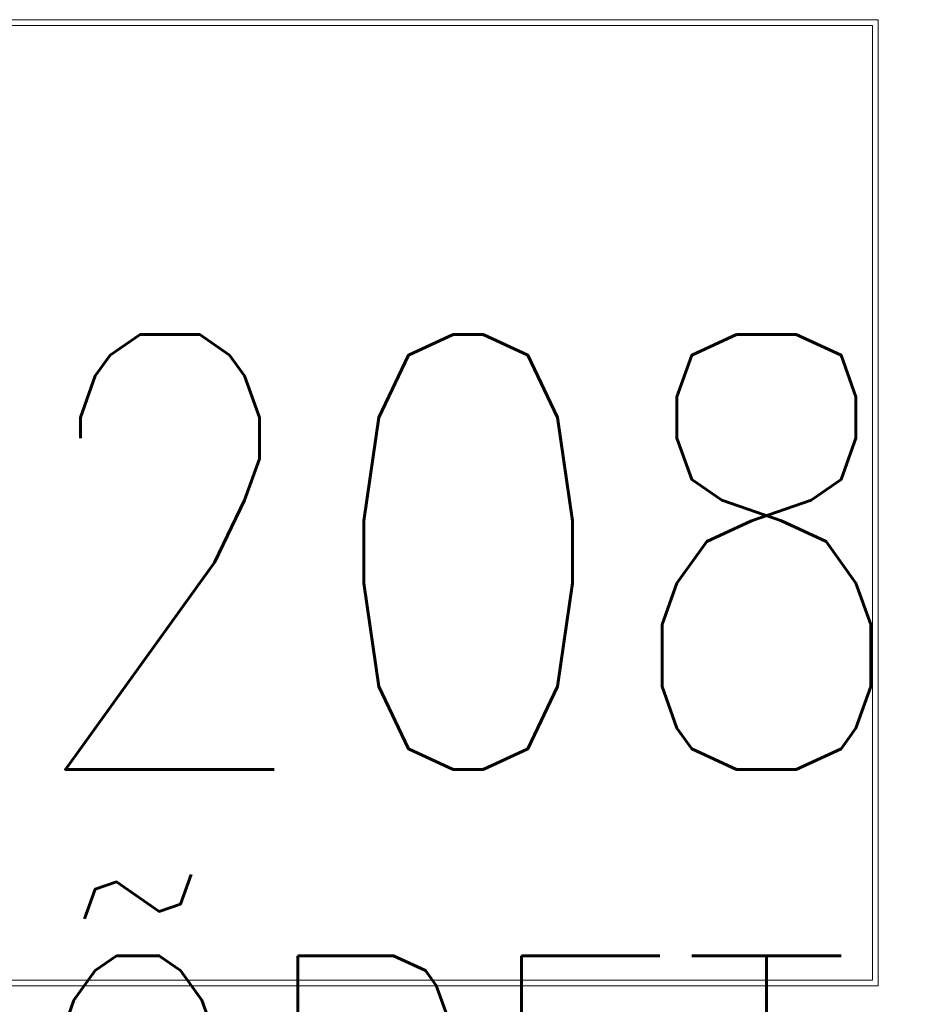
# Model space of a CAD drawing. Header units: millimetres. Extents: x 256092 to 341172, y 103077 to 145077.
# Tile 81 of 139: x 302202 to 302907, y 137362 to 138139. Entities that reach past the tile are written whole.
import ezdxf

# ---------------------------------------------------------------- set-up
doc = ezdxf.new("R2010")
doc.units = ezdxf.units.MM
for name, color, linetype in [('A8HNELIOT', 6, 'Continuous'), ('A8HNUMEROT', 6, 'Continuous'), ('A8HTXT', 3, 'Continuous')]:
    doc.layers.add(name, color=color, linetype=linetype)
doc.layers.add('I-FURN', color=62, linetype='Continuous', lineweight=9)
doc.styles.add('S', font='simplex', dxfattribs={"width": 0.8})

# ---------------------------------------------------------------- blocks, each defined once
blk = doc.blocks.new('Station_Teacher-Mien_Company-Double-Pedestal-THX - THX Double_Fixed Height_60x30-643774-3_ k sisustuse plaan')
at = {"layer": 'I-FURN'}
for p, q in [((700, 381), (-700, 381)), ((-700, 381), (-700, -381)), ((700, -381), (700, 381)), ((-695.44, 376.44), (-695.44, -376.44)), ((695.44, 376.44), (-695.44, 376.44)), ((695.44, -376.44), (695.44, 376.44)), ((-695.44, -376.44), (695.44, -376.44)), ((-700, -381), (700, -381))]:
    blk.add_line(p, q, dxfattribs=at)
blk = doc.blocks.new('a8tila')
at = {"layer": 'A8HNELIOT', "style": 'S', "width": 0.8}
blk.add_attdef('TILNEL', (0, -800), '', height=250, dxfattribs=at)
at = {"layer": 'A8HNUMEROT', "style": 'S', "width": 0.8}
blk.add_attdef('TILNUM', (0, 0), '', height=350, dxfattribs=at)
at = {"layer": 'A8HTXT', "style": 'S', "width": 0.8}
blk.add_attdef('TILTXT', (0, -400), '', height=250, dxfattribs=at)

msp = doc.modelspace()

# ---------------------------------------------------------------- block references
at = {"layer": 'A8HTXT'}
ref = msp.add_blockref('a8tila', (302203.05, 137547.5), dxfattribs=dict(at, xscale=0.9800000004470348, yscale=0.9800000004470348, zscale=0.9800000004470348))
ref.add_attrib('TILNUM', '208', (302203.05, 137547.5), dxfattribs={"layer": 'A8HNUMEROT', "color": 1, "height": 343, "style": 'S', "width": 0.8})
ref.add_attrib('TILTXT', 'ÕPETAJATE TUBA', (302203.05, 137155.5), dxfattribs={"color": 1, "height": 245, "style": 'S', "width": 0.8})
at = {"layer": 'I-FURN', "rotation": 180.0000000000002}
msp.add_blockref('Station_Teacher-Mien_Company-Double-Pedestal-THX - THX Double_Fixed Height_60x30-643774-3_ k sisustuse plaan', (302179.22, 137757.85), dxfattribs=at)

doc.saveas('drawing.dxf')
